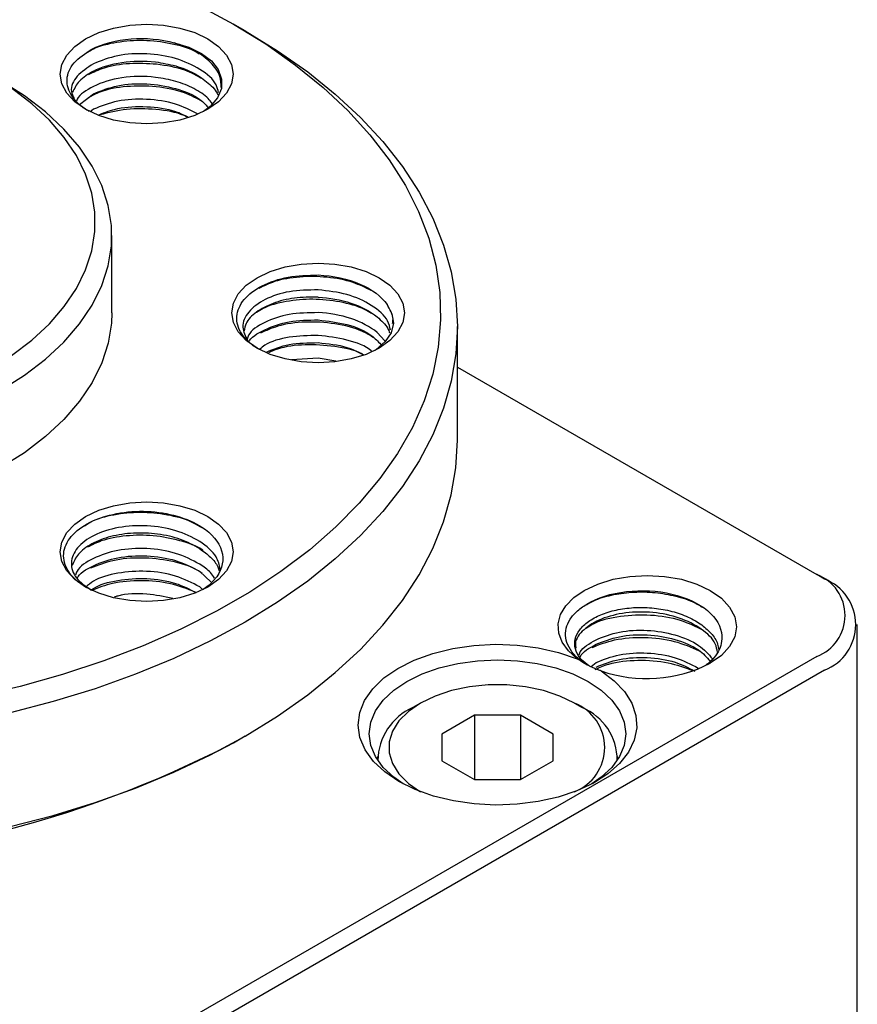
# Model space of a CAD drawing. Header units: inches. Extents: x -26 to 395, y -5 to 292.
# Tile 8 of 9: x 339 to 354, y 232 to 250. Entities that reach past the tile are written whole.
import ezdxf

# ---------------------------------------------------------------- set-up
doc = ezdxf.new("R2010")
doc.units = ezdxf.units.IN
doc.header["$MEASUREMENT"] = 0

msp = doc.modelspace()

# ---------------------------------------------------------------- linework, layer by layer
at = {"color": 7, "linetype": 'Continuous', "lineweight": 25}
for p, q in [((343.181, 249.885), (342.969, 250.008)), ((340.21, 248.563), (340.459, 248.756)), ((340.459, 248.478), (340.402, 248.434)), ((340.789, 244.823), (340.789, 246.211)), ((346.989, 242.537), (346.989, 244.578)), ((345.689, 244.322), (345.549, 244.474)), ((344.489, 244.012), (344.013, 243.981)), ((344.809, 243.96), (344.489, 244.012)), ((346.989, 243.849), (353.435, 240.128)), ((342.368, 240.184), (342.566, 239.996)), ((353.576, 240.047), (353.435, 240.128)), ((340.325, 239.901), (340.31, 239.91)), ((342.415, 239.861), (342.368, 239.906)), ((354.162, 232.045), (354.162, 239.23)), ((353.435, 238.659), (311.715, 214.575)), ((349.385, 238.48), (349.475, 238.55)), ((353.576, 238.414), (311.857, 214.33)), ((346.328, 237.822), (346.186, 237.74)), ((349.086, 237.822), (349.227, 237.74)), ((347.293, 237.603), (346.707, 237.265)), ((348.121, 237.603), (347.293, 237.603)), ((347.293, 237.603), (347.293, 236.449)), ((348.707, 237.265), (348.121, 237.603)), ((348.121, 237.603), (348.121, 236.449)), ((342.971, 237.109), (343.183, 237.231)), ((346.707, 237.265), (346.707, 236.787)), ((348.707, 236.787), (348.707, 237.265)), ((345.557, 236.863), (345.557, 236.799)), ((346.707, 236.787), (347.293, 236.449)), ((348.121, 236.449), (348.707, 236.787)), ((349.857, 236.799), (349.857, 236.863)), ((347.293, 236.449), (348.121, 236.449))]:
    msp.add_line(p, q, dxfattribs=at)
at = {"color": 7, "linetype": 'Continuous', "lineweight": 25, "flags": 128}
for points in [[(342.349, 250.342), (342.969, 250.008)], [(342.969, 250.008), (343.549, 249.65), (344.086, 249.27), (344.578, 248.871), (345.023, 248.454), (345.418, 248.02), (345.763, 247.572), (346.054, 247.112), (346.292, 246.642), (346.475, 246.163), (346.602, 245.679), (346.673, 245.191), (346.687, 244.701), (346.645, 244.211), (346.546, 243.725), (346.391, 243.243), (346.18, 242.768), (345.915, 242.303), (345.597, 241.849), (345.227, 241.408), (344.807, 240.982), (344.338, 240.574), (343.823, 240.184), (343.264, 239.815), (342.664, 239.469), (342.025, 239.146), (341.351, 238.849), (340.643, 238.579), (339.906, 238.336), (339.142, 238.122), (338.355, 237.939)], [(343.181, 249.885), (343.763, 249.527), (344.303, 249.147), (344.798, 248.748), (345.247, 248.331), (345.648, 247.898), (346, 247.45), (346.299, 246.991), (346.546, 246.521), (346.739, 246.042), (346.878, 245.558), (346.961, 245.069), (346.989, 244.578), (346.961, 244.088), (346.878, 243.599), (346.739, 243.114), (346.546, 242.636), (346.299, 242.166), (346, 241.706), (345.648, 241.259), (345.247, 240.826), (344.798, 240.409), (344.303, 240.01), (343.763, 239.63), (343.181, 239.272), (342.561, 238.936), (341.903, 238.624), (341.212, 238.338), (340.489, 238.079), (339.739, 237.848), (338.964, 237.645)], [(340.318, 249.742), (340.553, 249.853), (340.821, 249.936), (341.111, 249.987), (341.414, 250.004), (341.716, 249.987), (342.007, 249.936), (342.275, 249.853), (342.51, 249.742), (342.702, 249.607), (342.846, 249.452), (342.934, 249.284), (342.964, 249.109), (342.934, 248.935), (342.846, 248.767), (342.702, 248.612), (342.51, 248.477)], [(342.51, 248.477), (342.275, 248.365), (342.007, 248.283), (341.716, 248.232), (341.414, 248.215), (341.111, 248.232), (340.821, 248.283), (340.553, 248.365), (340.318, 248.477), (340.125, 248.612), (339.982, 248.767), (339.893, 248.935), (339.864, 249.109), (339.893, 249.284), (339.982, 249.452), (340.125, 249.607), (340.318, 249.742)], [(341.906, 249.672), (342.169, 249.592), (342.395, 249.481), (342.574, 249.345), (342.697, 249.189), (342.758, 249.021), (342.753, 248.849), (342.684, 248.683), (342.554, 248.529), (342.434, 248.436)], [(338.797, 243.436), (339.221, 243.704), (339.599, 243.993), (339.93, 244.301), (340.21, 244.626), (340.437, 244.964), (340.608, 245.313), (340.724, 245.669), (340.782, 246.03), (340.782, 246.393), (340.724, 246.754), (340.608, 247.11), (340.437, 247.459), (340.21, 247.797), (339.93, 248.122), (339.599, 248.43), (339.221, 248.719), (338.797, 248.987)], [(338.99, 244.059), (339.352, 244.336), (339.668, 244.63), (339.935, 244.941), (340.152, 245.264), (340.316, 245.597), (340.427, 245.938), (340.482, 246.283), (340.482, 246.63), (340.427, 246.975), (340.316, 247.316), (340.152, 247.649), (339.935, 247.972), (339.668, 248.282), (339.352, 248.577), (338.99, 248.854)], [(344.489, 243.929), (344.187, 243.946), (343.896, 243.997), (343.628, 244.079), (343.393, 244.191), (343.2, 244.326), (343.057, 244.481), (342.969, 244.649), (342.939, 244.823), (342.969, 244.998), (343.057, 245.166), (343.2, 245.32), (343.393, 245.456), (343.628, 245.567), (343.896, 245.65), (344.187, 245.701), (344.489, 245.718)], [(344.489, 245.718), (344.791, 245.701), (345.082, 245.65), (345.35, 245.567), (345.585, 245.456), (345.778, 245.32), (345.921, 245.166), (346.009, 244.998), (346.039, 244.823), (346.009, 244.649), (345.921, 244.481), (345.778, 244.326), (345.585, 244.191), (345.35, 244.079), (345.082, 243.997), (344.791, 243.946), (344.489, 243.929)], [(345.726, 244.972), (345.814, 244.809), (345.839, 244.638), (345.798, 244.468), (345.693, 244.308), (345.531, 244.164), (345.51, 244.15)], [(340.789, 244.823), (340.782, 244.642), (340.724, 244.281), (340.608, 243.925), (340.437, 243.576), (340.21, 243.238), (339.93, 242.913), (339.599, 242.605), (339.221, 242.315), (338.797, 242.048)], [(338.964, 235.604), (339.739, 235.806), (340.489, 236.038), (341.212, 236.297), (341.903, 236.583), (342.561, 236.895), (343.181, 237.23), (343.763, 237.589), (344.303, 237.968), (344.798, 238.368), (345.247, 238.785), (345.648, 239.218), (346, 239.665), (346.299, 240.125), (346.546, 240.595), (346.739, 241.073), (346.878, 241.557), (346.961, 242.046), (346.989, 242.537)], [(340.318, 239.904), (340.125, 240.04), (339.982, 240.195), (339.893, 240.363), (339.864, 240.537), (339.893, 240.712), (339.982, 240.88), (340.125, 241.034), (340.318, 241.17), (340.553, 241.281), (340.821, 241.364), (341.111, 241.415), (341.414, 241.432), (341.716, 241.415), (342.007, 241.364), (342.275, 241.281), (342.51, 241.17)], [(342.51, 241.17), (342.702, 241.034), (342.846, 240.88), (342.934, 240.712), (342.964, 240.537), (342.934, 240.363), (342.846, 240.195), (342.702, 240.04), (342.51, 239.904), (342.275, 239.793), (342.007, 239.71), (341.716, 239.66), (341.414, 239.642), (341.111, 239.66), (340.821, 239.71), (340.553, 239.793), (340.318, 239.904)], [(342.671, 240.09), (342.533, 239.938), (342.425, 239.857)], [(349.263, 239.843), (349.505, 239.958), (349.782, 240.043), (350.082, 240.095), (350.394, 240.113), (350.706, 240.095), (351.006, 240.043), (351.283, 239.958), (351.525, 239.843), (351.724, 239.703), (351.872, 239.543), (351.963, 239.37), (351.994, 239.19), (351.963, 239.009), (351.872, 238.836), (351.724, 238.676), (351.525, 238.536)], [(349.137, 238.618), (348.979, 238.758), (348.867, 238.913), (348.806, 239.077), (348.797, 239.244), (348.84, 239.41), (348.934, 239.568), (349.077, 239.714), (349.263, 239.843)], [(345.939, 236.414), (345.686, 236.585), (345.482, 236.776), (345.332, 236.984), (345.239, 237.203), (345.207, 237.427), (345.235, 237.651), (345.324, 237.87), (345.47, 238.079), (345.671, 238.272), (345.921, 238.444), (346.215, 238.592), (346.545, 238.712), (346.903, 238.801), (347.281, 238.856), (347.669, 238.877), (348.058, 238.863), (348.438, 238.814), (348.801, 238.732), (349.137, 238.618)], [(346.013, 236.373), (345.846, 236.49), (345.658, 236.668), (345.52, 236.861), (345.435, 237.063), (345.407, 237.271), (345.435, 237.479), (345.52, 237.681), (345.658, 237.874), (345.846, 238.051), (346.081, 238.21), (346.355, 238.345), (346.663, 238.454), (346.996, 238.534), (347.347, 238.582), (347.707, 238.599), (348.067, 238.582), (348.418, 238.534), (348.751, 238.454), (349.059, 238.345), (349.333, 238.21)], [(349.566, 238.399), (349.801, 238.223), (349.986, 238.027), (350.117, 237.818), (350.191, 237.599), (350.205, 237.377), (350.16, 237.156), (350.057, 236.941), (349.897, 236.738), (349.686, 236.552), (349.427, 236.387), (349.128, 236.247), (348.794, 236.135), (348.435, 236.054), (348.059, 236.005), (347.674, 235.991), (347.29, 236.011), (346.916, 236.065), (346.56, 236.152), (346.232, 236.269), (345.939, 236.414)], [(349.333, 238.21), (349.568, 238.051), (349.756, 237.874), (349.894, 237.681), (349.979, 237.479), (350.007, 237.271), (349.979, 237.063), (349.894, 236.861), (349.756, 236.668), (349.568, 236.49), (349.401, 236.373)], [(349.086, 237.822), (348.825, 237.948), (348.531, 238.046), (348.212, 238.113), (347.877, 238.147), (347.537, 238.147), (347.202, 238.113), (346.883, 238.046), (346.588, 237.948), (346.328, 237.822), (346.11, 237.672), (345.94, 237.502), (345.823, 237.317), (345.764, 237.124), (345.764, 236.928), (345.823, 236.735), (345.94, 236.55), (346.11, 236.38), (346.328, 236.23)]]:
    msp.add_lwpolyline(points, dxfattribs=at)
at = {"color": 7, "linetype": 'Continuous', "lineweight": 25}
for centre, radius, start, end in [((353.156, 239.394), 0.786, 290.7834, 69.2166), ((353.257, 239.23), 0.876, 291.3126, 68.6874), ((350.384, 240.77), 2.508, 250.9467, 297.0614), ((346.618, 236.774), 1.058, 114.07, 178.9124), ((348.776, 237.026), 0.854, 291.4479, 68.7036), ((348.83, 236.797), 1.024, 359.8581, 67.1724), ((333.989, 254.422), 19.505, 242.5867, 297.4187)]:
    msp.add_arc(centre, radius, start, end, dxfattribs=at)
for points, knots in [([(342.353, 249.469), (342.329, 249.484), (342.192, 249.573), (341.843, 249.665), (341.357, 249.729), (340.876, 249.687), (340.525, 249.605), (340.388, 249.519), (340.355, 249.499)], [0, 0, 0, 0, 0.045531, 0.266695, 0.487969, 0.709098, 0.930401, 1, 1, 1, 1]), ([(340.427, 249.554), (340.623, 249.654), (340.872, 249.72), (341.394, 249.762), (341.666, 249.737), (341.906, 249.672)], [0, 0, 0, 0, 0.5, 0.5, 1, 1, 1, 1]), ([(340.383, 248.44), (340.378, 248.443), (340.303, 248.479), (340.193, 248.57), (340.025, 248.754), (339.952, 249.014), (340.071, 249.322), (340.308, 249.477), (340.427, 249.554)], [0, 0, 0, 0, 0.00889, 0.135575, 0.261587, 0.510406, 0.756544, 1, 1, 1, 1]), ([(342.75, 248.868), (342.748, 248.935), (342.744, 249.092), (342.576, 249.323), (342.295, 249.538), (342.035, 249.627), (341.906, 249.672)], [0, 0, 0, 0, 0.197861, 0.465241, 0.73262, 1, 1, 1, 1]), ([(342.704, 248.778), (342.693, 248.824), (342.657, 248.98), (342.386, 249.206), (341.945, 249.407), (341.415, 249.491), (340.877, 249.461), (340.598, 249.35), (340.459, 249.295)], [0, 0, 0, 0, 0.077891, 0.262313, 0.446735, 0.631156, 0.815578, 1, 1, 1, 1]), ([(340.459, 249.164), (340.603, 249.237), (340.779, 249.291), (341.163, 249.349), (341.37, 249.352), (341.572, 249.329)], [0, 0, 0, 0, 0.5, 0.5, 1, 1, 1, 1]), ([(341.572, 249.329), (341.695, 249.308), (341.943, 249.267), (342.272, 249.133), (342.524, 248.954), (342.665, 248.814), (342.689, 248.737), (342.689, 248.736)], [0, 0, 0, 0, 0.2496978, 0.4993955, 0.7490933, 0.998791, 1, 1, 1, 1]), ([(340.459, 249.295), (340.351, 249.224), (340.136, 249.082), (340.029, 248.846), (340.09, 248.714), (340.11, 248.672)], [0, 0, 0, 0, 0.4044933, 0.8089865, 1, 1, 1, 1]), ([(340.459, 249.164), (340.365, 249.107), (340.181, 248.996), (340.117, 248.85), (340.085, 248.78)], [0, 0, 0, 0, 0.514949, 1, 1, 1, 1]), ([(341.591, 249.287), (341.428, 249.296), (341.102, 249.314), (340.667, 249.24), (340.457, 249.14), (340.366, 249.097)], [0, 0, 0, 0, 0.363185, 0.725882, 1, 1, 1, 1]), ([(342.414, 249.023), (342.313, 249.08), (342.077, 249.212), (341.768, 249.26), (341.591, 249.287)], [0, 0, 0, 0, 0.429811, 1, 1, 1, 1]), ([(341.572, 249.051), (341.37, 249.074), (341.163, 249.071), (340.779, 249.014), (340.603, 248.96), (340.459, 248.887)], [0, 0, 0, 0, 0.5, 0.5, 1, 1, 1, 1]), ([(342.589, 248.583), (342.567, 248.613), (342.491, 248.715), (342.267, 248.854), (341.944, 248.99), (341.696, 249.031), (341.572, 249.051)], [0, 0, 0, 0, 0.122026, 0.414684, 0.707342, 1, 1, 1, 1]), ([(340.459, 248.887), (340.334, 248.818), (340.191, 248.739), (340.157, 248.635), (340.153, 248.623)], [0, 0, 0, 0, 0.882432, 1, 1, 1, 1]), ([(342.417, 248.614), (342.313, 248.671), (342.073, 248.801), (341.585, 248.897), (341.055, 248.9), (340.62, 248.822), (340.431, 248.719), (340.364, 248.682)], [0, 0, 0, 0, 0.17796, 0.409715, 0.641026, 0.872772, 1, 1, 1, 1]), ([(340.459, 248.756), (340.598, 248.811), (340.877, 248.922), (341.417, 248.953), (341.938, 248.865), (342.334, 248.708), (342.468, 248.565), (342.512, 248.517)], [0, 0, 0, 0, 0.2227, 0.4454, 0.6681, 0.8908, 1, 1, 1, 1]), ([(342.325, 248.395), (342.199, 248.46), (341.933, 248.597), (341.413, 248.673), (340.878, 248.645), (340.599, 248.534), (340.459, 248.478)], [0, 0, 0, 0, 0.231036, 0.487357, 0.743679, 1, 1, 1, 1]), ([(340.559, 248.38), (340.667, 248.423), (340.916, 248.519), (341.413, 248.54), (341.87, 248.482), (342.085, 248.375), (342.158, 248.339)], [0, 0, 0, 0, 0.234593, 0.538286, 0.84198, 1, 1, 1, 1]), ([(342.147, 248.335), (342.127, 248.345), (341.966, 248.424), (341.578, 248.485), (341.043, 248.497), (340.729, 248.416), (340.572, 248.376)], [0, 0, 0, 0, 0.0466937, 0.3648721, 0.6833399, 1, 1, 1, 1]), ([(343.437, 244.167), (343.43, 244.171), (343.35, 244.209), (343.237, 244.304), (343.109, 244.446), (343.038, 244.601), (343.022, 244.76), (343.061, 244.916), (343.184, 245.113), (343.461, 245.323), (343.939, 245.489), (344.306, 245.499), (344.489, 245.504)], [0, 0, 0, 0, 0.009005, 0.094221, 0.178994, 0.263322, 0.347207, 0.430648, 0.513646, 0.67753, 0.839648, 1, 1, 1, 1]), ([(345.442, 245.227), (345.338, 245.277), (345.103, 245.392), (344.648, 245.477), (344.159, 245.481), (343.724, 245.409), (343.516, 245.307), (343.426, 245.263)], [0, 0, 0, 0, 0.175333, 0.394719, 0.613902, 0.833312, 1, 1, 1, 1]), ([(344.489, 245.504), (344.759, 245.493), (345.023, 245.436), (345.458, 245.248), (345.629, 245.118), (345.726, 244.972)], [0, 0, 0, 0, 0.5, 0.5, 1, 1, 1, 1]), ([(344.489, 245.237), (344.314, 245.234), (343.964, 245.228), (343.516, 245.076), (343.219, 244.848), (343.098, 244.578), (343.183, 244.408), (343.223, 244.328)], [0, 0, 0, 0, 0.204444, 0.408888, 0.613331, 0.817775, 1, 1, 1, 1]), ([(344.489, 245.106), (344.345, 245.106), (344.057, 245.104), (343.667, 245.003), (343.367, 244.844), (343.188, 244.666), (343.17, 244.546), (343.163, 244.501)], [0, 0, 0, 0, 0.218182, 0.436363, 0.654545, 0.872727, 1, 1, 1, 1]), ([(345.788, 244.516), (345.776, 244.571), (345.739, 244.736), (345.462, 244.97), (345.021, 245.177), (344.666, 245.217), (344.489, 245.237)], [0, 0, 0, 0, 0.1441849, 0.4294566, 0.7147283, 1, 1, 1, 1]), ([(344.489, 245.106), (344.692, 245.097), (344.895, 245.06), (345.261, 244.938), (345.423, 244.853), (345.549, 244.751)], [0, 0, 0, 0, 0.5, 0.5, 1, 1, 1, 1]), ([(345.448, 244.811), (345.408, 244.836), (345.251, 244.935), (344.881, 245.031), (344.392, 245.085), (343.913, 245.038), (343.561, 244.947), (343.422, 244.854), (343.385, 244.829)], [0, 0, 0, 0, 0.073968, 0.285583, 0.497541, 0.709203, 0.921153, 1, 1, 1, 1]), ([(345.825, 244.634), (345.829, 244.66), (345.848, 244.775), (345.78, 244.886), (345.726, 244.972)], [0, 0, 0, 0, 0.22258, 1, 1, 1, 1]), ([(344.489, 244.829), (344.312, 244.826), (343.957, 244.819), (343.519, 244.663), (343.258, 244.493), (343.222, 244.376), (343.215, 244.352)], [0, 0, 0, 0, 0.3062611, 0.6125223, 0.9187834, 1, 1, 1, 1]), ([(345.549, 244.474), (345.423, 244.575), (345.261, 244.66), (344.895, 244.782), (344.692, 244.819), (344.489, 244.829)], [0, 0, 0, 0, 0.5, 0.5, 1, 1, 1, 1]), ([(345.549, 244.751), (345.624, 244.685), (345.726, 244.596), (345.762, 244.492), (345.771, 244.464)], [0, 0, 0, 0, 0.738963, 1, 1, 1, 1]), ([(343.241, 244.292), (343.241, 244.292), (343.276, 244.384), (343.525, 244.531), (343.955, 244.689), (344.311, 244.695), (344.489, 244.698)], [0, 0, 0, 0, 0.002113, 0.334742, 0.667371, 1, 1, 1, 1]), ([(345.49, 244.375), (345.424, 244.417), (345.231, 244.537), (344.794, 244.642), (344.263, 244.675), (343.784, 244.611), (343.554, 244.505), (343.455, 244.459)], [0, 0, 0, 0, 0.122747, 0.356942, 0.590716, 0.824891, 1, 1, 1, 1]), ([(344.489, 244.698), (344.664, 244.677), (345.015, 244.636), (345.421, 244.466), (345.562, 244.313), (345.614, 244.257)], [0, 0, 0, 0, 0.387403, 0.774806, 1, 1, 1, 1]), ([(344.489, 244.42), (344.315, 244.416), (343.966, 244.408), (343.59, 244.298), (343.468, 244.194), (343.437, 244.167)], [0, 0, 0, 0, 0.4285459, 0.8570917, 1, 1, 1, 1]), ([(345.446, 244.139), (345.445, 244.14), (345.347, 244.233), (345.008, 244.355), (344.662, 244.399), (344.489, 244.42)], [0, 0, 0, 0, 0.003108, 0.501554, 1, 1, 1, 1]), ([(343.563, 244.122), (343.693, 244.175), (343.964, 244.284), (344.31, 244.288), (344.489, 244.29)], [0, 0, 0, 0, 0.483379, 1, 1, 1, 1]), ([(345.303, 244.072), (345.295, 244.077), (345.155, 244.157), (344.783, 244.234), (344.261, 244.264), (343.835, 244.215), (343.65, 244.132), (343.598, 244.109)], [0, 0, 0, 0, 0.018981, 0.308263, 0.597682, 0.887033, 1, 1, 1, 1]), ([(344.489, 244.29), (344.669, 244.272), (344.972, 244.243), (345.208, 244.122), (345.304, 244.072)], [0, 0, 0, 0, 0.594602, 1, 1, 1, 1]), ([(340.31, 239.91), (340.178, 239.99), (340.076, 240.085), (339.945, 240.289), (339.916, 240.398), (339.934, 240.612), (339.981, 240.718), (340.143, 240.91), (340.258, 240.996), (340.536, 241.135), (340.7, 241.189), (341.051, 241.255), (341.238, 241.269), (341.609, 241.253), (341.791, 241.224), (342.125, 241.128), (342.276, 241.062), (342.401, 240.981)], [0, 0, 0, 0, 0.125, 0.125, 0.25, 0.25, 0.375, 0.375, 0.5, 0.5, 0.625, 0.625, 0.75, 0.75, 0.875, 0.875, 1, 1, 1, 1]), ([(342.406, 240.964), (342.35, 240.999), (342.177, 241.107), (341.788, 241.209), (341.297, 241.258), (340.82, 241.208), (340.471, 241.114), (340.335, 241.022), (340.299, 240.997)], [0, 0, 0, 0, 0.098915, 0.305409, 0.511665, 0.718175, 0.924419, 1, 1, 1, 1]), ([(342.368, 240.723), (342.23, 240.794), (341.954, 240.938), (341.422, 241.02), (340.898, 240.989), (340.448, 240.846), (340.143, 240.616), (340.032, 240.341), (340.112, 240.064), (340.314, 239.923), (340.412, 239.856)], [0, 0, 0, 0, 0.126214, 0.252428, 0.378642, 0.504856, 0.631071, 0.757285, 0.883499, 1, 1, 1, 1]), ([(342.368, 240.592), (342.257, 240.652), (342.034, 240.773), (341.611, 240.866), (341.174, 240.884), (340.76, 240.821), (340.415, 240.688), (340.167, 240.504), (340.108, 240.36), (340.08, 240.29)], [0, 0, 0, 0, 0.144252, 0.288504, 0.432756, 0.577008, 0.72126, 0.865512, 1, 1, 1, 1]), ([(342.401, 240.981), (342.586, 240.862), (342.711, 240.712), (342.804, 240.398), (342.773, 240.235), (342.671, 240.09)], [0, 0, 0, 0, 0.5, 0.5, 1, 1, 1, 1]), ([(342.427, 240.558), (342.424, 240.56), (342.319, 240.642), (342.008, 240.745), (341.537, 240.84), (341.043, 240.834), (340.626, 240.758), (340.43, 240.658), (340.351, 240.618)], [0, 0, 0, 0, 0.006137, 0.218187, 0.430524, 0.642578, 0.854906, 1, 1, 1, 1]), ([(342.73, 240.226), (342.716, 240.301), (342.68, 240.487), (342.485, 240.634), (342.368, 240.723)], [0, 0, 0, 0, 0.402908, 1, 1, 1, 1]), ([(342.368, 240.314), (342.229, 240.387), (341.95, 240.531), (341.413, 240.613), (340.882, 240.579), (340.444, 240.429), (340.182, 240.257), (340.146, 240.14), (340.139, 240.115)], [0, 0, 0, 0, 0.189714, 0.379427, 0.569141, 0.758855, 0.948568, 1, 1, 1, 1]), ([(342.368, 240.592), (342.435, 240.543), (342.567, 240.445), (342.68, 240.305), (342.708, 240.218), (342.716, 240.193)], [0, 0, 0, 0, 0.416551, 0.833102, 1, 1, 1, 1]), ([(340.166, 240.058), (340.166, 240.058), (340.201, 240.149), (340.45, 240.298), (340.88, 240.449), (341.413, 240.482), (341.95, 240.401), (342.229, 240.256), (342.368, 240.184)], [0, 0, 0, 0, 0.0003362, 0.2002689, 0.4002017, 0.6001345, 0.8000672, 1, 1, 1, 1]), ([(342.407, 240.15), (342.378, 240.17), (342.232, 240.274), (341.848, 240.381), (341.323, 240.443), (340.805, 240.398), (340.534, 240.294), (340.405, 240.244)], [0, 0, 0, 0, 0.058744, 0.299274, 0.539422, 0.77992, 1, 1, 1, 1]), ([(342.631, 240.066), (342.609, 240.099), (342.546, 240.19), (342.438, 240.266), (342.368, 240.314)], [0, 0, 0, 0, 0.358971, 1, 1, 1, 1]), ([(342.368, 239.906), (342.229, 239.978), (341.951, 240.123), (341.41, 240.205), (340.89, 240.168), (340.497, 240.055), (340.364, 239.939), (340.322, 239.902)], [0, 0, 0, 0, 0.223831, 0.447663, 0.671494, 0.895325, 1, 1, 1, 1]), ([(340.416, 239.844), (340.43, 239.855), (340.538, 239.944), (340.894, 240.036), (341.409, 240.075), (341.926, 239.998), (342.185, 239.865), (342.304, 239.804)], [0, 0, 0, 0, 0.036937, 0.286907, 0.536876, 0.786846, 1, 1, 1, 1]), ([(342.281, 239.813), (342.138, 239.869), (341.842, 239.985), (341.314, 240.031), (340.808, 239.992), (340.547, 239.889), (340.427, 239.842)], [0, 0, 0, 0, 0.246172, 0.509855, 0.7736, 1, 1, 1, 1]), ([(341.881, 239.7), (341.728, 239.732), (341.406, 239.798), (341.019, 239.786), (340.853, 239.729), (340.831, 239.722)], [0, 0, 0, 0, 0.440444, 0.927018, 1, 1, 1, 1]), ([(349.297, 239.582), (349.341, 239.609), (349.467, 239.684), (349.747, 239.766), (350.107, 239.819), (350.489, 239.818), (350.862, 239.758), (351.17, 239.667), (351.321, 239.579), (351.379, 239.545)], [0, 0, 0, 0, 0.085909, 0.248626, 0.411344, 0.574071, 0.736778, 0.899515, 1, 1, 1, 1]), ([(349.38, 239.638), (349.586, 239.744), (349.847, 239.812), (350.395, 239.853), (350.68, 239.825), (351.177, 239.682), (351.389, 239.568), (351.672, 239.292), (351.743, 239.13), (351.733, 238.972)], [0, 0, 0, 0, 0.25, 0.25, 0.5, 0.5, 0.75, 0.75, 1, 1, 1, 1]), ([(349.342, 238.497), (349.305, 238.517), (349.195, 238.577), (349.065, 238.702), (348.959, 238.864), (348.919, 239.035), (348.943, 239.206), (349.031, 239.368), (349.174, 239.518), (349.312, 239.598), (349.38, 239.638)], [0, 0, 0, 0, 0.06684, 0.202426, 0.337254, 0.471321, 0.60463, 0.737179, 0.868969, 1, 1, 1, 1]), ([(349.311, 238.517), (349.267, 238.553), (349.165, 238.638), (349.093, 238.794), (349.089, 238.968), (349.169, 239.137), (349.327, 239.289), (349.552, 239.412), (349.831, 239.499), (350.146, 239.542), (350.476, 239.537), (350.801, 239.485), (351.1, 239.387), (351.355, 239.249), (351.545, 239.077), (351.657, 238.915), (351.67, 238.811), (351.675, 238.775)], [0, 0, 0, 0, 0.0526107, 0.122685, 0.1927592, 0.2628335, 0.3329078, 0.4029821, 0.4730563, 0.5431306, 0.6132049, 0.6832792, 0.7533534, 0.8234277, 0.893502, 0.9635763, 1, 1, 1, 1]), ([(351.653, 238.735), (351.644, 238.785), (351.617, 238.938), (351.377, 239.162), (350.984, 239.363), (350.497, 239.464), (349.999, 239.456), (349.553, 239.344), (349.24, 239.147), (349.087, 238.951), (349.109, 238.835), (349.115, 238.806)], [0, 0, 0, 0, 0.062399, 0.190119, 0.317839, 0.445559, 0.573278, 0.700998, 0.828718, 0.956438, 1, 1, 1, 1]), ([(349.298, 239.164), (349.343, 239.195), (349.498, 239.302), (349.912, 239.396), (350.452, 239.421), (350.989, 239.333), (351.266, 239.195), (351.397, 239.129)], [0, 0, 0, 0, 0.093627, 0.325415, 0.557561, 0.7893, 1, 1, 1, 1]), ([(349.475, 238.958), (349.609, 239.011), (349.877, 239.117), (350.396, 239.145), (350.901, 239.062), (351.332, 238.879), (351.49, 238.7), (351.565, 238.616)], [0, 0, 0, 0, 0.204415, 0.408831, 0.613246, 0.817661, 1, 1, 1, 1]), ([(349.168, 238.673), (349.174, 238.696), (349.208, 238.807), (349.357, 238.891), (349.475, 238.958)], [0, 0, 0, 0, 0.204094, 1, 1, 1, 1]), ([(349.403, 238.821), (349.533, 238.871), (349.809, 238.978), (350.339, 239.016), (350.884, 238.953), (351.182, 238.824), (351.326, 238.762)], [0, 0, 0, 0, 0.232648, 0.493496, 0.754493, 1, 1, 1, 1]), ([(349.475, 238.876), (349.609, 238.929), (349.877, 239.035), (350.397, 239.064), (350.9, 238.98), (351.313, 238.808), (351.461, 238.644), (351.524, 238.573)], [0, 0, 0, 0, 0.2106401, 0.4212802, 0.6319203, 0.8425604, 1, 1, 1, 1]), ([(351.733, 238.972), (351.725, 238.919), (351.71, 238.816), (351.621, 238.668), (351.531, 238.563), (351.458, 238.514), (351.443, 238.504)], [0, 0, 0, 0, 0.308802, 0.615815, 0.92104, 1, 1, 1, 1]), ([(349.185, 238.638), (349.188, 238.645), (349.221, 238.739), (349.353, 238.81), (349.475, 238.876)], [0, 0, 0, 0, 0.072034, 1, 1, 1, 1]), ([(349.475, 238.55), (349.609, 238.603), (349.878, 238.709), (350.394, 238.736), (350.908, 238.658), (351.175, 238.519), (351.307, 238.45)], [0, 0, 0, 0, 0.250892, 0.501784, 0.752675, 1, 1, 1, 1]), ([(349.463, 238.437), (349.436, 238.448), (349.38, 238.472), (349.298, 238.515), (349.217, 238.563), (349.164, 238.599), (349.137, 238.618)], [0, 0, 0, 0, 0.250022, 0.498543, 0.7478, 1, 1, 1, 1]), ([(349.46, 238.426), (349.539, 238.461), (349.756, 238.558), (350.225, 238.606), (350.759, 238.571), (351.06, 238.46), (351.2, 238.408)], [0, 0, 0, 0, 0.1657994, 0.4560382, 0.7469341, 1, 1, 1, 1]), ([(349.475, 238.468), (349.609, 238.521), (349.878, 238.627), (350.394, 238.654), (350.886, 238.582), (351.134, 238.454), (351.248, 238.395)], [0, 0, 0, 0, 0.259982, 0.519964, 0.779946, 1, 1, 1, 1]), ([(349.566, 238.399), (349.549, 238.405), (349.514, 238.416), (349.48, 238.43), (349.463, 238.437)], [0, 0, 0, 0, 0.503216, 1, 1, 1, 1])]:
    msp.add_open_spline(points, degree=3, knots=knots, dxfattribs=at)

doc.saveas('drawing.dxf')
